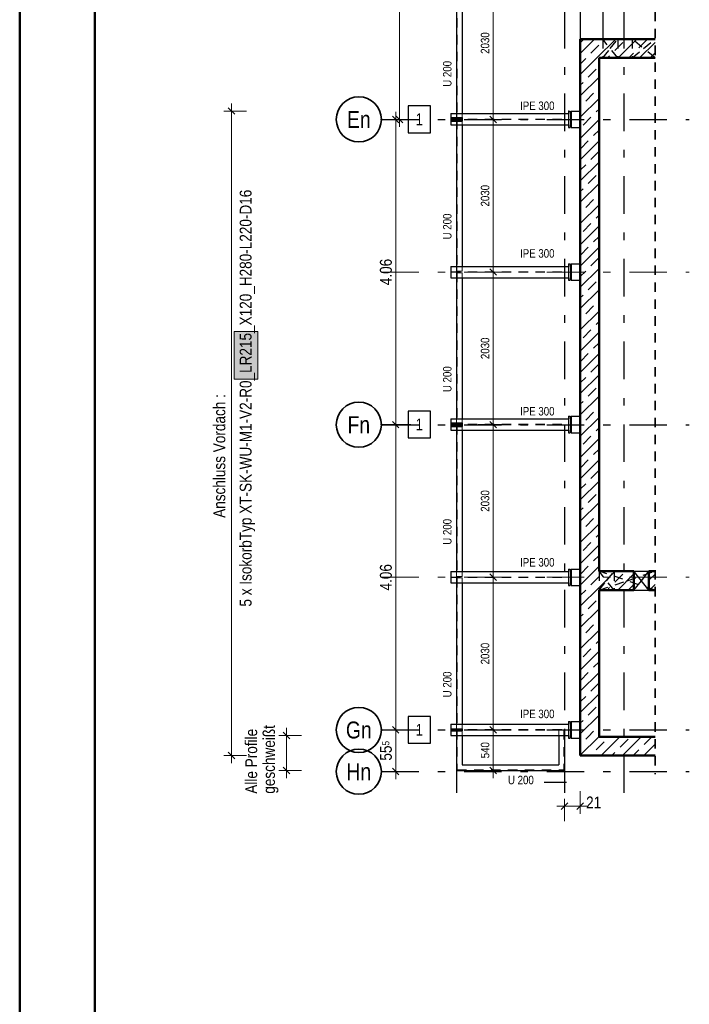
# Model space of a CAD drawing. Header units: millimetres. Extents: x 0 to 91, y -53.4 to 42.
# Tile 138 of 180: x 0 to 8.9, y 16.2 to 29.3. Entities that reach past the tile are written whole.
import ezdxf
from ezdxf.enums import TextEntityAlignment as Align

# ---------------------------------------------------------------- set-up
doc = ezdxf.new("R2010")
doc.units = ezdxf.units.MM
doc.linetypes.add('DASHDOTX2', pattern=[2, 1, -0.5, 0, -0.5])
doc.linetypes.add('HIDDEN', pattern=[0.375, 0.25, -0.125])
for name, color, linetype, lineweight in [('Achsen', 7, 'Continuous', 20), ('Schraffuren', 7, 'Continuous', 20), ('Text', 7, 'Continuous', 20)]:
    doc.layers.add(name, color=color, linetype=linetype, lineweight=lineweight)
doc.styles.add('Arial Narrow', font='ARIALN.TTF')
doc.dimstyles.new('Arch_Strakon_dimstyle', dxfattribs={"dimtxt": 1, "dimasz": 1, "dimexe": 1.25, "dimexo": 0.0625, "dimgap": 1, "dimtad": 0, "dimdec": 5, "dimzin": 12, "dimdsep": 46, "dimtxsty": 'Arial Narrow', "dimblk": 'Arrowhead_Tick', "dimsah": 1, "dimcen": 0, "dimse1": 1, "dimse2": 1, "dimclrd": 6, "dimclrt": 2, "dimazin": 0, "dimtfac": 1, "dimtdec": 4, "dimtmove": 0, "dimatfit": 3, "dimldrblk": 'NONE', "dimfxl": 1, "dimtvp": 1, "dimtolj": 1, "dimtzin": 0, "dimlwd": 13, "dimarcsym": 2})
pattern_1 = [(45, (0, 0), (-0.1414214, 0.1414214), [0.15, -0.1]), (45, (-0.07071, 0.07071), (-0.1414214, 0.1414214), [])]

# ---------------------------------------------------------------- blocks, each defined once
blk = doc.blocks.new('Arrowhead_Tick')
at = {"color": 0, "linetype": 'Continuous', "lineweight": -2}
for p, q in [((0, 20), (0, -10)), ((-1, 0), (0, 0)), ((10, 0), (0, 0))]:
    blk.add_line(p, q, dxfattribs=at)
at = {"color": 2, "linetype": 'Continuous', "lineweight": 35}
blk.add_line((4.4, 4.4), (-4.4, -4.4), dxfattribs=at)
blk = doc.blocks.new('*D12')
at = {"layer": 'Achsen', "color": 6, "linetype": 'Continuous', "lineweight": 13}
blk.add_line((5.003, 19.27), (5.003, 19.805), dxfattribs=at)
at = {"layer": 'Defpoints', "color": 0}
for p in [(4.812, 19.815), (5.003, 19.815), (4.812, 19.26)]:
    blk.add_point(p, dxfattribs=at)
at = {"layer": 'Achsen', "color": 6, "lineweight": 13, "xscale": 0.01, "yscale": 0.01, "zscale": 0.01}
for p, rotation in [((5.003, 19.815), 90), ((5.003, 19.26), 270)]:
    blk.add_blockref('Arrowhead_Tick', p, dxfattribs=dict(at, rotation=rotation))
at = {"layer": 'Achsen', "color": 2, "lineweight": -2, "insert": (4.873, 19.537), "char_height": 0.1575, "attachment_point": 5, "rotation": 90, "style": 'Arial Narrow'}
blk.add_mtext('\\A1;55{\\A1;\\H.6x;\\S5;}', dxfattribs=at)
blk = doc.blocks.new('_None')
blk = doc.blocks.new('*D13')
at = {"layer": 'Achsen', "color": 6, "linetype": 'Continuous', "lineweight": 13}
blk.add_line((5.003, 19.825), (5.003, 23.865), dxfattribs=at)
at = {"layer": 'Defpoints', "color": 0}
for p in [(4.812, 23.875), (5.003, 23.875), (4.812, 19.815)]:
    blk.add_point(p, dxfattribs=at)
at = {"layer": 'Achsen', "color": 6, "lineweight": 13, "xscale": 0.01, "yscale": 0.01, "zscale": 0.01}
for p, rotation in [((5.003, 23.875), 90), ((5.003, 19.815), 270)]:
    blk.add_blockref('Arrowhead_Tick', p, dxfattribs=dict(at, rotation=rotation))
at = {"layer": 'Achsen', "color": 2, "lineweight": -2, "insert": (4.873, 21.845), "char_height": 0.1575, "attachment_point": 5, "rotation": 90, "style": 'Arial Narrow'}
blk.add_mtext('\\A1;4.06', dxfattribs=at)
blk = doc.blocks.new('*D14')
at = {"layer": 'Achsen', "color": 6, "linetype": 'Continuous', "lineweight": 13}
blk.add_line((5.003, 23.885), (5.003, 27.925), dxfattribs=at)
at = {"layer": 'Defpoints', "color": 0}
for p in [(4.812, 27.935), (5.003, 27.935), (4.812, 23.875)]:
    blk.add_point(p, dxfattribs=at)
at = {"layer": 'Achsen', "color": 6, "lineweight": 13, "xscale": 0.01, "yscale": 0.01, "zscale": 0.01}
for p, rotation in [((5.003, 27.935), 90), ((5.003, 23.875), 270)]:
    blk.add_blockref('Arrowhead_Tick', p, dxfattribs=dict(at, rotation=rotation))
at = {"layer": 'Achsen', "color": 2, "lineweight": -2, "insert": (4.873, 25.905), "char_height": 0.1575, "attachment_point": 5, "rotation": 90, "style": 'Arial Narrow'}
blk.add_mtext('\\A1;4.06', dxfattribs=at)
blk = doc.blocks.new('*D15')
at = {"layer": 'Achsen', "color": 6, "linetype": 'Continuous', "lineweight": 13}
for p, q in [((5.053, 31.985), (5.053, 30.185)), ((5.053, 27.945), (5.053, 29.744))]:
    blk.add_line(p, q, dxfattribs=at)
at = {"layer": 'Defpoints', "color": 0}
for p in [(4.812, 31.995), (5.053, 31.995), (4.812, 27.935)]:
    blk.add_point(p, dxfattribs=at)
at = {"layer": 'Achsen', "color": 6, "lineweight": 13, "xscale": 0.01, "yscale": 0.01, "zscale": 0.01}
for p, rotation in [((5.053, 31.995), 90), ((5.053, 27.935), 270)]:
    blk.add_blockref('Arrowhead_Tick', p, dxfattribs=dict(at, rotation=rotation))
at = {"layer": 'Achsen', "color": 2, "lineweight": -2, "insert": (5.003, 29.965), "char_height": 0.1575, "attachment_point": 5, "rotation": 90, "style": 'Arial Narrow'}
blk.add_mtext('\\A1;4.06', dxfattribs=at)
blk = doc.blocks.new('*D33')
at = {"layer": 'Achsen', "color": 6, "linetype": 'Continuous', "lineweight": 13}
blk.add_line((7.259, 18.8), (7.449, 18.8), dxfattribs=at)
at = {"layer": 'Defpoints', "color": 0}
for p in [(7.459, 19.475), (7.249, 19.275), (7.459, 18.8)]:
    blk.add_point(p, dxfattribs=at)
at = {"layer": 'Achsen', "color": 6, "lineweight": 13, "xscale": 0.01, "yscale": 0.01, "zscale": 0.01}
blk.add_blockref('Arrowhead_Tick', (7.459, 18.8), dxfattribs=at)
at = {"layer": 'Achsen', "color": 6, "lineweight": 13, "xscale": 0.01, "yscale": 0.01, "zscale": 0.01, "rotation": 180}
blk.add_blockref('Arrowhead_Tick', (7.249, 18.8), dxfattribs=at)
at = {"layer": 'Achsen', "color": 2, "lineweight": -2, "insert": (7.637, 18.85), "char_height": 0.1575, "attachment_point": 5, "style": 'Arial Narrow'}
blk.add_mtext('\\A1;21', dxfattribs=at)
blk = doc.blocks.new('*D53')
at = {"color": 6, "linetype": 'Continuous', "lineweight": 13}
blk.add_line((6.3, 19.285), (6.3, 19.805), dxfattribs=at)
at = {"layer": 'Defpoints', "color": 0}
for p in [(4.812, 19.815), (6.3, 19.815), (5.814, 19.275)]:
    blk.add_point(p, dxfattribs=at)
at = {"color": 6, "lineweight": 13, "xscale": 0.01, "yscale": 0.01, "zscale": 0.01}
for p, rotation in [((6.3, 19.815), 90), ((6.3, 19.275), 270)]:
    blk.add_blockref('Arrowhead_Tick', p, dxfattribs=dict(at, rotation=rotation))
at = {"color": 3, "lineweight": 35, "insert": (6.193, 19.545), "char_height": 0.1125, "attachment_point": 5, "rotation": 90, "style": 'Arial Narrow'}
blk.add_mtext('\\A1;540', dxfattribs=at)
blk = doc.blocks.new('*D54')
at = {"color": 6, "linetype": 'Continuous', "lineweight": 13}
blk.add_line((6.3, 19.825), (6.3, 21.835), dxfattribs=at)
at = {"layer": 'Defpoints', "color": 0}
for p in [(4.812, 21.845), (6.3, 21.845), (4.812, 19.815)]:
    blk.add_point(p, dxfattribs=at)
at = {"color": 6, "lineweight": 13, "xscale": 0.01, "yscale": 0.01, "zscale": 0.01}
for p, rotation in [((6.3, 21.845), 90), ((6.3, 19.815), 270)]:
    blk.add_blockref('Arrowhead_Tick', p, dxfattribs=dict(at, rotation=rotation))
at = {"color": 3, "lineweight": 35, "insert": (6.193, 20.83), "char_height": 0.1125, "attachment_point": 5, "rotation": 90, "style": 'Arial Narrow'}
blk.add_mtext('\\A1;2030', dxfattribs=at)
blk = doc.blocks.new('*D55')
at = {"color": 6, "linetype": 'Continuous', "lineweight": 13}
blk.add_line((6.3, 21.855), (6.3, 23.865), dxfattribs=at)
at = {"layer": 'Defpoints', "color": 0}
for p in [(4.812, 23.875), (6.3, 23.875), (4.812, 21.845)]:
    blk.add_point(p, dxfattribs=at)
at = {"color": 6, "lineweight": 13, "xscale": 0.01, "yscale": 0.01, "zscale": 0.01}
for p, rotation in [((6.3, 23.875), 90), ((6.3, 21.845), 270)]:
    blk.add_blockref('Arrowhead_Tick', p, dxfattribs=dict(at, rotation=rotation))
at = {"color": 3, "lineweight": 35, "insert": (6.193, 22.86), "char_height": 0.1125, "attachment_point": 5, "rotation": 90, "style": 'Arial Narrow'}
blk.add_mtext('\\A1;2030', dxfattribs=at)
blk = doc.blocks.new('*D56')
at = {"color": 6, "linetype": 'Continuous', "lineweight": 13}
blk.add_line((6.3, 23.885), (6.3, 25.895), dxfattribs=at)
at = {"layer": 'Defpoints', "color": 0}
for p in [(4.812, 25.905), (6.3, 25.905), (4.812, 23.875)]:
    blk.add_point(p, dxfattribs=at)
at = {"color": 6, "lineweight": 13, "xscale": 0.01, "yscale": 0.01, "zscale": 0.01}
for p, rotation in [((6.3, 25.905), 90), ((6.3, 23.875), 270)]:
    blk.add_blockref('Arrowhead_Tick', p, dxfattribs=dict(at, rotation=rotation))
at = {"color": 3, "lineweight": 35, "insert": (6.193, 24.89), "char_height": 0.1125, "attachment_point": 5, "rotation": 90, "style": 'Arial Narrow'}
blk.add_mtext('\\A1;2030', dxfattribs=at)
blk = doc.blocks.new('*D57')
at = {"color": 6, "linetype": 'Continuous', "lineweight": 13}
blk.add_line((6.3, 25.915), (6.3, 27.925), dxfattribs=at)
at = {"layer": 'Defpoints', "color": 0}
for p in [(4.812, 27.935), (6.3, 27.935), (4.812, 25.905)]:
    blk.add_point(p, dxfattribs=at)
at = {"color": 6, "lineweight": 13, "xscale": 0.01, "yscale": 0.01, "zscale": 0.01}
for p, rotation in [((6.3, 27.935), 90), ((6.3, 25.905), 270)]:
    blk.add_blockref('Arrowhead_Tick', p, dxfattribs=dict(at, rotation=rotation))
at = {"color": 3, "lineweight": 35, "insert": (6.193, 26.92), "char_height": 0.1125, "attachment_point": 5, "rotation": 90, "style": 'Arial Narrow'}
blk.add_mtext('\\A1;2030', dxfattribs=at)
blk = doc.blocks.new('*D58')
at = {"color": 6, "linetype": 'Continuous', "lineweight": 13}
blk.add_line((6.3, 27.945), (6.3, 29.955), dxfattribs=at)
at = {"layer": 'Defpoints', "color": 0}
for p in [(4.812, 29.965), (6.3, 29.965), (4.812, 27.935)]:
    blk.add_point(p, dxfattribs=at)
at = {"color": 6, "lineweight": 13, "xscale": 0.01, "yscale": 0.01, "zscale": 0.01}
for p, rotation in [((6.3, 29.965), 89.99999999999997), ((6.3, 27.935), 270)]:
    blk.add_blockref('Arrowhead_Tick', p, dxfattribs=dict(at, rotation=rotation))
at = {"color": 3, "lineweight": 35, "insert": (6.193, 28.95), "char_height": 0.1125, "attachment_point": 5, "rotation": 90, "style": 'Arial Narrow'}
blk.add_mtext('\\A1;2030', dxfattribs=at)

msp = doc.modelspace()

# ---------------------------------------------------------------- hatches: boundary and pattern name
at = {"lineweight": 13, "true_color": 0xe9e9e9}
msp.add_hatch(color=254, dxfattribs=at).paths.add_polyline_path([(3.1699827, 25.112163), (3.1699827, 24.4804789), (2.8519827, 24.4804789), (2.8519827, 25.112163)])
at = {"layer": 'Schraffuren', "lineweight": 13}
h = msp.add_hatch(dxfattribs=at)
h.set_pattern_fill('bB', color=6, scale=0.01, angle=45, style=0, pattern_type=2)
h.set_pattern_definition(pattern_1)
h.paths.add_polyline_path([(8.4534171, 29.0020769), (8.4534171, 28.7520769), (7.4587875, 28.7520769), (7.4587875, 29.0020769)])
h = msp.add_hatch(dxfattribs=at)
h.set_pattern_fill('bB', color=6, scale=0.01, angle=45, style=0, pattern_type=2)
h.set_pattern_definition(pattern_1)
h.paths.add_polyline_path([(7.7083602, 28.7520769), (7.7087875, 19.7248365), (7.4587875, 19.7248365), (7.4583602, 28.7520769)])
at = {"layer": 'Schraffuren', "lineweight": 13, "true_color": 0x91ffff}
for points in [[(5.8886369, 27.9485599), (5.8886369, 27.9235599), (5.7386369, 27.9235599), (5.7386369, 27.9485599)], [(5.8886369, 23.8876998), (5.8886369, 23.8626998), (5.7386369, 23.8626998), (5.7386369, 23.8876998)], [(5.8886369, 19.8276998), (5.8886369, 19.8026998), (5.7386369, 19.8026998), (5.7386369, 19.8276998)]]:
    msp.add_hatch(color=131, dxfattribs=at).paths.add_polyline_path(points)
at = {"layer": 'Schraffuren', "lineweight": 13}
h = msp.add_hatch(dxfattribs=at)
h.set_pattern_fill('bB', color=6, scale=0.01, angle=45, style=0, pattern_type=2)
h.set_pattern_definition(pattern_1)
h.paths.add_polyline_path([(8.1721893, 21.9248365), (8.1721893, 21.6748365), (7.7086952, 21.6748365), (7.7086834, 21.9248365)])
h = msp.add_hatch(dxfattribs=at)
h.set_pattern_fill('bB', color=6, scale=0.01, angle=45, style=0, pattern_type=2)
h.set_pattern_definition(pattern_1)
h.paths.add_polyline_path([(8.4534171, 21.9248365), (8.4534171, 21.6748365), (8.3721893, 21.6748365), (8.3721893, 21.9248365)])
h = msp.add_hatch(dxfattribs=at)
h.set_pattern_fill('bB', color=6, scale=0.01, angle=45, style=0, pattern_type=2)
h.set_pattern_definition(pattern_1)
h.paths.add_polyline_path([(8.4534171, 19.7248365), (8.4534171, 19.4748367), (7.4587875, 19.4748367), (7.4587875, 19.7248365)])

# ---------------------------------------------------------------- linework, layer by layer
at = {"color": 4, "linetype": 'Continuous', "lineweight": 50}
for p, q in [((0, 42.05), (0, 0)), ((1, 41.8), (1, 0.25)), ((7.4587875, 29.0020769), (8.4534171, 29.0020769)), ((7.4587875, 29.0020769), (7.4587875, 28.7520769)), ((7.4583602, 28.7520769), (7.4587875, 28.7520769)), ((7.4583602, 28.7520769), (7.4587875, 19.7248365)), ((7.7083602, 28.7520769), (8.4534171, 28.7520769)), ((7.7083602, 28.7520769), (7.7086834, 21.9248365)), ((7.7086834, 21.9248365), (8.1721893, 21.9248365)), ((8.1721893, 21.9248365), (8.1721893, 21.6748365)), ((8.3721893, 21.9248365), (8.4534171, 21.9248365)), ((8.3721893, 21.9248365), (8.3721893, 21.6748365)), ((7.7086952, 21.6748365), (8.1721893, 21.6748365)), ((7.7086952, 21.6748365), (7.7087875, 19.7248365)), ((8.3721893, 21.6748365), (8.4534171, 21.6748365)), ((7.4587875, 19.7248365), (7.4587875, 19.4748367)), ((7.7087875, 19.7248365), (8.4534171, 19.7248365)), ((7.4587875, 19.4748367), (8.4534171, 19.4748367))]:
    msp.add_line(p, q, dxfattribs=at)
at = {"color": 3, "linetype": 'Continuous', "lineweight": 25}
for p, q in [((7.4587875, 36.3348367), (7.4587875, 29.0020769)), ((7.7587875, 36.3348367), (7.7587875, 29.0020769)), ((5.8136369, 29.8914726), (5.8136369, 28.0114726)), ((5.8886369, 29.8914726), (5.8886369, 28.0114726)), ((5.4664323, 28.1155196), (5.1672073, 28.1155196)), ((5.1672073, 28.1155196), (5.1672073, 27.7580196)), ((5.4664323, 27.7580196), (5.4664323, 28.1155196)), ((7.3037842, 28.0464726), (7.3237842, 28.0464726)), ((7.3037842, 28.0464726), (7.3037842, 28.0114726)), ((7.3237842, 28.0464726), (7.3237842, 27.8264726)), ((7.3387875, 28.0464726), (7.4583936, 28.0464726)), ((7.3387875, 28.0464406), (7.3387875, 27.8264406)), ((5.7386369, 27.9590599), (5.8886369, 27.9590599)), ((5.7386369, 27.9590599), (5.7386369, 27.9490599)), ((5.7386369, 27.9490599), (5.8886369, 27.9490599)), ((5.7386369, 27.9230599), (5.8886369, 27.9230599)), ((5.7386369, 27.9230599), (5.7386369, 27.9130599)), ((5.7386369, 27.9130599), (5.8886369, 27.9130599)), ((5.738934, 28.0114726), (7.3037842, 28.0114726)), ((5.738934, 28.0114726), (5.738934, 27.9590599)), ((5.738934, 27.9490599), (5.738934, 27.9485599)), ((5.738934, 27.9235599), (5.738934, 27.9230599)), ((5.738934, 27.9130599), (5.738934, 27.8614726)), ((5.8886369, 27.9590599), (5.8886369, 27.9490599)), ((5.8886369, 27.9230599), (5.8886369, 27.9130599)), ((5.738934, 27.8614726), (7.3037842, 27.8614726)), ((5.8136369, 27.8614726), (5.8136369, 25.9798126)), ((5.8886369, 27.8614726), (5.8886369, 25.9798126)), ((7.3037842, 27.8614726), (7.3037842, 27.8264726)), ((7.3037842, 27.8264726), (7.3237842, 27.8264726)), ((7.3387875, 27.8264726), (7.458404, 27.8264726)), ((5.1672073, 27.7580196), (5.4664323, 27.7580196)), ((5.738934, 25.9798126), (7.3037842, 25.9798126)), ((5.738934, 25.9798126), (5.738934, 25.8298126)), ((7.3037842, 26.0148126), (7.3237842, 26.0148126)), ((7.3037842, 26.0148126), (7.3037842, 25.9798126)), ((7.3237842, 26.0148126), (7.3237842, 25.7948126)), ((7.3387875, 26.0148126), (7.4584898, 26.0148126)), ((7.3387875, 26.0147806), (7.3387875, 25.7947806)), ((5.738934, 25.8298126), (7.3037842, 25.8298126)), ((5.8136369, 25.8298126), (5.8136369, 23.9514726)), ((5.8886369, 25.8298126), (5.8886369, 23.9514726)), ((7.3037842, 25.8298126), (7.3037842, 25.7948126)), ((7.3037842, 25.7948126), (7.3237842, 25.7948126)), ((7.3387875, 25.7948126), (7.4585002, 25.7948126)), ((5.4664323, 24.0563797), (5.1672073, 24.0563797)), ((5.1672073, 24.0563797), (5.1672073, 23.6988797)), ((5.4664323, 23.6988797), (5.4664323, 24.0563797)), ((7.3037842, 23.9864726), (7.3237842, 23.9864726)), ((7.3037842, 23.9864726), (7.3037842, 23.9514726)), ((7.3237842, 23.9864726), (7.3237842, 23.7664726)), ((7.3387875, 23.9864726), (7.4585858, 23.9864726)), ((7.3387875, 23.9864406), (7.3387875, 23.7664406)), ((5.7386369, 23.8981998), (5.8886369, 23.8981998)), ((5.7386369, 23.8981998), (5.7386369, 23.8881998)), ((5.7386369, 23.8881998), (5.8886369, 23.8881998)), ((5.7386369, 23.8621998), (5.8886369, 23.8621998)), ((5.7386369, 23.8621998), (5.7386369, 23.8521998)), ((5.7386369, 23.8521998), (5.8886369, 23.8521998)), ((5.738934, 23.9514726), (7.3037842, 23.9514726)), ((5.738934, 23.9514726), (5.738934, 23.8981998)), ((5.738934, 23.8881998), (5.738934, 23.8876998)), ((5.738934, 23.8626998), (5.738934, 23.8621998)), ((5.738934, 23.8521998), (5.738934, 23.8014726)), ((5.8886369, 23.8981998), (5.8886369, 23.8881998)), ((5.8886369, 23.8621998), (5.8886369, 23.8521998)), ((5.738934, 23.8014726), (7.3037842, 23.8014726)), ((5.8136369, 23.8014726), (5.8136369, 21.9198126)), ((5.8886369, 23.8014726), (5.8886369, 21.9198126)), ((7.3037842, 23.8014726), (7.3037842, 23.7664726)), ((7.3037842, 23.7664726), (7.3237842, 23.7664726)), ((7.3387875, 23.7664726), (7.4585962, 23.7664726)), ((5.1672073, 23.6988797), (5.4664323, 23.6988797)), ((5.738934, 21.9198126), (7.3037842, 21.9198126)), ((5.738934, 21.9198126), (5.738934, 21.7698126)), ((7.3037842, 21.9548126), (7.3237842, 21.9548126)), ((7.3037842, 21.9548126), (7.3037842, 21.9198126)), ((7.3237842, 21.9548126), (7.3237842, 21.7348126)), ((7.3387875, 21.9548126), (7.458682, 21.9548126)), ((7.3387875, 21.9547806), (7.3387875, 21.7347806)), ((8.1721893, 21.9248365), (8.3721893, 21.9248365)), ((5.738934, 21.7698126), (7.3037842, 21.7698126)), ((5.8136369, 21.7698126), (5.8136369, 19.8914726)), ((5.8886369, 21.7698126), (5.8886369, 19.8914726)), ((7.3037842, 21.7698126), (7.3037842, 21.7348126)), ((7.3037842, 21.7348126), (7.3237842, 21.7348126)), ((7.3387875, 21.7348126), (7.4587875, 21.7348126)), ((8.1721893, 21.6748365), (8.3721893, 21.6748365)), ((5.4664323, 19.9955196), (5.1672073, 19.9955196)), ((5.1672073, 19.9955196), (5.1672073, 19.6380196)), ((5.4664323, 19.6380196), (5.4664323, 19.9955196)), ((7.3037842, 19.9264726), (7.3237842, 19.9264726)), ((7.3037842, 19.9264726), (7.3037842, 19.8914726)), ((7.3237842, 19.9264726), (7.3237842, 19.7064726)), ((7.3387875, 19.9264726), (7.4587875, 19.9264726)), ((7.3387875, 19.9264406), (7.3387875, 19.7064406)), ((5.738934, 19.8914726), (7.3037842, 19.8914726)), ((5.738934, 19.8914726), (5.738934, 19.8276998)), ((5.738934, 19.8026998), (5.738934, 19.7414726)), ((5.738934, 19.7414726), (7.3037842, 19.7414726)), ((5.8136369, 19.7414726), (5.8136369, 19.2747113)), ((5.8886369, 19.7414726), (5.8886369, 19.3497113)), ((7.1738369, 19.7414726), (7.1738369, 19.3497113)), ((7.2488369, 19.7414726), (7.2488369, 19.2747113)), ((7.3037842, 19.7414726), (7.3037842, 19.7064726)), ((7.3037842, 19.7064726), (7.3237842, 19.7064726)), ((7.3387875, 19.7064726), (7.4587875, 19.7064726)), ((5.1672073, 19.6380196), (5.4664323, 19.6380196)), ((5.8136369, 19.2747113), (7.2488369, 19.2747113)), ((5.8886369, 19.3497113), (7.1738369, 19.3497113)), ((7.2769604, 19.1177865), (6.9777354, 19.1177865))]:
    msp.add_line(p, q, dxfattribs=at)
at = {"color": 2, "linetype": 'HIDDEN', "lineweight": 35, "ltscale": 0.5}
msp.add_line((8.4534171, 35.8911873), (8.4534171, 19.2248367), dxfattribs=at)
at = {"color": 6, "linetype": 'HIDDEN', "lineweight": 13, "ltscale": 0.5}
for p, q in [((5.8221369, 29.9579226), (5.8221369, 27.9466826)), ((5.738934, 27.9590599), (5.738934, 27.9490599)), ((5.738934, 27.9485599), (5.738934, 27.9235599)), ((5.738934, 27.9400226), (7.3037842, 27.9400226)), ((5.738934, 27.9329226), (7.3037842, 27.9329226)), ((5.738934, 27.9230599), (5.738934, 27.9130599)), ((5.8071369, 27.9590599), (5.8071369, 27.9490599)), ((5.8071369, 27.9230599), (5.8071369, 27.9130599)), ((5.8136369, 28.0114726), (5.8136369, 27.9466826)), ((5.8136369, 27.9466826), (5.8886369, 27.9466826)), ((5.8136369, 27.9279226), (5.8886369, 27.9279226)), ((5.8136369, 27.9279226), (5.8136369, 27.8614726)), ((5.8201369, 27.9590599), (5.8201369, 27.9490599)), ((5.8201369, 27.9230599), (5.8201369, 27.9130599)), ((5.8221369, 27.9279226), (5.8221369, 25.9166826)), ((5.8886369, 28.0114726), (5.8886369, 27.9590599)), ((5.8886369, 27.9490599), (5.8886369, 27.9485599)), ((5.8886369, 27.9235599), (5.8886369, 27.9230599)), ((5.8886369, 27.9130599), (5.8886369, 27.8614726)), ((7.3037842, 28.0114726), (7.3037842, 27.9400226)), ((7.3037842, 27.9329226), (7.3037842, 27.8614726)), ((5.8136369, 25.9798126), (5.8136369, 25.9166826)), ((5.8886369, 25.9798126), (5.8886369, 25.9166826)), ((7.3037842, 25.9798126), (7.3037842, 25.9083626)), ((5.738934, 25.9083626), (7.3037842, 25.9083626)), ((5.738934, 25.9012626), (7.3037842, 25.9012626)), ((5.8136369, 25.9166826), (5.8886369, 25.9166826)), ((5.8136369, 25.8962626), (5.8886369, 25.8962626)), ((5.8136369, 25.8962626), (5.8136369, 25.8298126)), ((5.8221369, 25.8962626), (5.8221369, 23.8850226)), ((5.8886369, 25.8962626), (5.8886369, 25.8298126)), ((7.3037842, 25.9012626), (7.3037842, 25.8298126)), ((5.738934, 23.8981998), (5.738934, 23.8881998)), ((5.738934, 23.8876998), (5.738934, 23.8626998)), ((5.738934, 23.8800226), (7.3037842, 23.8800226)), ((5.738934, 23.8729226), (7.3037842, 23.8729226)), ((5.738934, 23.8621998), (5.738934, 23.8521998)), ((5.8071369, 23.8981998), (5.8071369, 23.8881998)), ((5.8071369, 23.8621998), (5.8071369, 23.8521998)), ((5.8136369, 23.9514726), (5.8136369, 23.8850226)), ((5.8136369, 23.8850226), (5.8886369, 23.8850226)), ((5.8136369, 23.8679226), (5.8886369, 23.8679226)), ((5.8136369, 23.8679226), (5.8136369, 23.8014726)), ((5.8201369, 23.8981998), (5.8201369, 23.8881998)), ((5.8201369, 23.8621998), (5.8201369, 23.8521998)), ((5.8221369, 23.8679226), (5.8221369, 21.8566826)), ((5.8886369, 23.9514726), (5.8886369, 23.8981998)), ((5.8886369, 23.8881998), (5.8886369, 23.8876998)), ((5.8886369, 23.8626998), (5.8886369, 23.8621998)), ((5.8886369, 23.8521998), (5.8886369, 23.8014726)), ((7.3037842, 23.9514726), (7.3037842, 23.8800226)), ((7.3037842, 23.8729226), (7.3037842, 23.8014726)), ((5.8136369, 21.9198126), (5.8136369, 21.8566826)), ((5.8886369, 21.9198126), (5.8886369, 21.8566826)), ((7.3037842, 21.9198126), (7.3037842, 21.8483626)), ((5.738934, 21.8483626), (7.3037842, 21.8483626)), ((5.738934, 21.8412626), (7.3037842, 21.8412626)), ((5.8136369, 21.8566826), (5.8886369, 21.8566826)), ((5.8136369, 21.8362626), (5.8886369, 21.8362626)), ((5.8136369, 21.8362626), (5.8136369, 21.7698126)), ((5.8221369, 21.8362626), (5.8221369, 19.8250226)), ((5.8886369, 21.8362626), (5.8886369, 21.7698126)), ((7.3037842, 21.8412626), (7.3037842, 21.7698126)), ((5.738934, 19.8276998), (5.738934, 19.8026998)), ((5.738934, 19.8200226), (7.3037842, 19.8200226)), ((5.738934, 19.8129226), (7.3037842, 19.8129226)), ((5.8136369, 19.8914726), (5.8136369, 19.8250226)), ((5.8136369, 19.8250226), (5.8886369, 19.8250226)), ((5.8136369, 19.8116498), (5.8886369, 19.8116498)), ((5.8136369, 19.8116498), (5.8136369, 19.7414726)), ((5.8221369, 19.8116498), (5.8221369, 19.2832113)), ((5.8886369, 19.8914726), (5.8886369, 19.8276998)), ((5.8886369, 19.8026998), (5.8886369, 19.7414726)), ((7.1738369, 19.8116498), (7.2488369, 19.8116498)), ((7.1738369, 19.8116498), (7.1738369, 19.7414726)), ((7.2403369, 19.8116498), (7.2403369, 19.2832113)), ((7.2488369, 19.8116498), (7.2488369, 19.7414726)), ((7.3037842, 19.8914726), (7.3037842, 19.8200226)), ((7.3037842, 19.8129226), (7.3037842, 19.7414726)), ((5.8221369, 19.2832113), (7.2403369, 19.2832113))]:
    msp.add_line(p, q, dxfattribs=at)
at = {"color": 3, "linetype": 'HIDDEN', "lineweight": 25, "ltscale": 0.5}
for p, q in [((7.7587875, 29.0020769), (7.7587875, 28.7520769)), ((7.9587875, 29.0020769), (7.9587875, 28.7520769)), ((8.1505885, 29.0020769), (8.1505885, 28.7520769)), ((7.4587875, 28.7520769), (7.4587875, 28.0464406)), ((7.4583936, 28.0464726), (7.4587875, 28.0464726)), ((7.4587875, 28.0464406), (7.4587875, 27.8264406)), ((7.458404, 27.8264726), (7.4587875, 27.8264726)), ((7.4587875, 27.8264406), (7.4587875, 26.0147806)), ((7.4584898, 26.0148126), (7.4587875, 26.0148126)), ((7.4587875, 26.0147806), (7.4587875, 25.7947806)), ((7.4585002, 25.7948126), (7.4587875, 25.7948126)), ((7.4587875, 25.7947806), (7.4587875, 23.9864406)), ((7.4585858, 23.9864726), (7.4587875, 23.9864726)), ((7.4587875, 23.9864406), (7.4587875, 23.7664406)), ((7.4585962, 23.7664726), (7.4587875, 23.7664726)), ((7.4587875, 23.7664406), (7.4587875, 21.9547806)), ((7.458682, 21.9548126), (7.4587875, 21.9548126)), ((7.4587875, 21.9547806), (7.4587875, 21.7347806)), ((7.7087879, 21.9248365), (7.7087879, 21.6748365)), ((7.9087879, 21.9248365), (7.9087879, 21.6748365)), ((7.4587875, 21.7347806), (7.4587875, 19.9264406)), ((7.4587875, 19.9264406), (7.4587875, 19.7248365))]:
    msp.add_line(p, q, dxfattribs=at)
at = {"color": 6, "linetype": 'Continuous', "lineweight": 13}
for p, q in [((2.7184511, 28.0464692), (3.0184511, 28.0464692)), ((2.8184511, 19.3748331), (2.8184511, 28.1464692)), ((2.8519827, 24.4804789), (2.8519827, 25.112163)), ((2.8519827, 25.112163), (3.1699827, 25.112163)), ((3.1699827, 25.112163), (3.1699827, 24.4804789)), ((3.1699827, 24.4804789), (2.8519827, 24.4804789)), ((3.55, 19.1747113), (3.55, 19.8414726)), ((3.45, 19.7414726), (3.75, 19.7414726)), ((2.7184511, 19.4748331), (3.0184511, 19.4748331)), ((3.45, 19.2747113), (3.75, 19.2747113))]:
    msp.add_line(p, q, dxfattribs=at)
at = {"color": 2, "linetype": 'Continuous', "lineweight": 35}
for p, q in [((2.7742569, 28.0906634), (2.8626453, 28.0022751)), ((3.5058058, 19.7856668), (3.5941942, 19.6972784)), ((2.7742569, 19.5190273), (2.8626453, 19.4306389)), ((3.5058058, 19.3189055), (3.5941942, 19.2305172))]:
    msp.add_line(p, q, dxfattribs=at)
at = {"layer": 'Achsen', "color": 3, "linetype": 'DASHDOTX2', "lineweight": 25, "ltscale": 0.5}
for p, q in [((5.8141848, 39.278909), (5.8141848, 18.7616666)), ((7.2491848, 39.278909), (7.2491848, 18.7308172)), ((8.0391848, 39.278909), (8.0391848, 18.7308172)), ((4.8121848, 27.9347364), (8.9098827, 27.9347364)), ((4.8121848, 23.8747364), (8.9098827, 23.8747364)), ((4.8121848, 19.8147364), (8.9098827, 19.8147364)), ((4.8121848, 19.2597364), (8.9098827, 19.2597364))]:
    msp.add_line(p, q, dxfattribs=at)
at = {"layer": 'Achsen', "color": 3, "linetype": 'HIDDEN', "lineweight": 25, "ltscale": 0.5}
for p, q in [((7.9587875, 28.7520769), (7.7587875, 29.0020769)), ((7.8587875, 28.8770769), (7.9587875, 29.0020769)), ((8.4534171, 28.7520769), (8.1505885, 29.0020769)), ((8.3020028, 28.8770769), (8.4534171, 29.0020769)), ((7.7587875, 28.7520769), (7.8587875, 28.8770769)), ((8.1505885, 28.7520769), (8.3020028, 28.8770769)), ((8.4534171, 21.6748365), (7.7086952, 21.9248365)), ((7.9087879, 21.6748365), (7.7087879, 21.9248365)), ((7.8087879, 21.7998365), (7.9087879, 21.9248365)), ((8.0810562, 21.7998365), (8.4534171, 21.9248365)), ((7.7086952, 21.6748365), (8.0810562, 21.7998365)), ((7.7087879, 21.6748365), (7.8087879, 21.7998365))]:
    msp.add_line(p, q, dxfattribs=at)
at = {"layer": 'Achsen', "color": 9, "linetype": 'DASHDOTX2', "lineweight": 0, "ltscale": 0.5}
for p, q in [((4.8121848, 25.9047364), (8.9098827, 25.9047364)), ((4.8121848, 21.8447364), (8.9098827, 21.8447364))]:
    msp.add_line(p, q, dxfattribs=at)
at = {"layer": 'Achsen', "color": 3, "linetype": 'Continuous', "lineweight": 25}
for p, q in [((8.3721893, 21.6748365), (8.1721893, 21.9248365)), ((8.2721893, 21.7998365), (8.3721893, 21.9248365)), ((8.1721893, 21.6748365), (8.2721893, 21.7998365))]:
    msp.add_line(p, q, dxfattribs=at)
at = {"layer": 'Achsen', "color": 2, "linetype": 'Continuous', "lineweight": 35}
for centre in [(4.5121848, 27.9347364), (4.5121848, 23.8747364), (4.5121848, 19.8147364), (4.5121848, 19.2597364)]:
    msp.add_circle(centre, 0.3, dxfattribs=at)
at = {"layer": 'Achsen', "color": 9, "linetype": 'Continuous', "lineweight": 0}
for centre in [(7.3037842, 28.0464692), (7.4587875, 19.4748331)]:
    msp.add_circle(centre, 0.00111, dxfattribs=at)
at = {"layer": 'Text', "color": 3, "linetype": 'Continuous', "lineweight": 25}
for p, q in [((5.7386369, 27.9485599), (5.8886369, 27.9485599)), ((5.7386369, 27.9485599), (5.7386369, 27.9235599)), ((5.7386369, 27.9235599), (5.8886369, 27.9235599)), ((5.8886369, 27.9485599), (5.8886369, 27.9235599)), ((5.7386369, 23.8876998), (5.8886369, 23.8876998)), ((5.7386369, 23.8876998), (5.7386369, 23.8626998)), ((5.7386369, 23.8626998), (5.8886369, 23.8626998)), ((5.8886369, 23.8876998), (5.8886369, 23.8626998)), ((5.7386369, 19.8276998), (5.8886369, 19.8276998)), ((5.7386369, 19.8276998), (5.7386369, 19.8026998)), ((5.7386369, 19.8026998), (5.8886369, 19.8026998)), ((5.8886369, 19.8276998), (5.8886369, 19.8026998))]:
    msp.add_line(p, q, dxfattribs=at)

# ---------------------------------------------------------------- texts
at = {"color": 2, "lineweight": 35, "style": 'Arial Narrow'}
for s, p in [('5 x IsokorbTyp XT-SK-WU-M1-V2-R0_LR215_X120_H280-L220-D16', (3.0852262, 21.4552979)), ('Anschluss Vordach :', (2.7353569, 22.6356105))]:
    msp.add_text(s, height=0.1575, rotation=90, dxfattribs=at).set_placement(p)
for p in [(5.2672073, 27.8580196), (5.2672073, 23.7988797), (5.2672073, 19.7380196)]:
    msp.add_text('1', height=0.1575, dxfattribs=at).set_placement(p)
at = {"color": 2, "lineweight": 35, "insert": (3.4434588, 18.9665387), "char_height": 0.1575, "attachment_point": 7, "rotation": 90, "line_spacing_factor": 0.9, "style": 'Arial Narrow'}
msp.add_mtext('Alle Profile {\\P}geschweißt', dxfattribs=at)
at = {"layer": 'Achsen', "color": 4, "lineweight": 50, "style": 'Arial Narrow'}
for s, p in [('En', (4.5121848, 27.933909)), ('Fn', (4.5121848, 23.873909)), ('Gn', (4.5121848, 19.813909)), ('Hn', (4.5121848, 19.258909))]:
    msp.add_text(s, height=0.225, dxfattribs=at).set_placement(p, align=Align.MIDDLE_CENTER)
at = {"layer": 'Text', "color": 3, "lineweight": 25, "style": 'Arial Narrow'}
for p in [(5.7449435, 28.3684272), (5.7449435, 26.3384272), (5.7449435, 24.3075671), (5.7449435, 22.2775671), (5.7449435, 20.2475671)]:
    msp.add_text('U 200', height=0.1125, rotation=90, dxfattribs=at).set_placement(p)
for s, p in [('IPE 300', (6.6575119, 28.0598914)), ('IPE 300', (6.6575119, 26.0963482)), ('IPE 300', (6.6575119, 23.9970487)), ('IPE 300', (6.6575119, 21.9880259)), ('IPE 300', (6.6575119, 19.9717644)), ('U 200', (6.4967233, 19.0927739))]:
    msp.add_text(s, height=0.1125, dxfattribs=at).set_placement(p)

# ---------------------------------------------------------------- dimensions: what is measured, and where the dimension line sits
at = {"lineweight": 35}
for base, p1, p2, text, picture, middle in [((6.3, 29.9647364), (4.8121848, 27.9347364), (4.8121848, 29.9647364), '2030', '*D58', (6.3, 28.9497364)), ((6.3, 27.9347364), (4.8121848, 25.9047364), (4.8121848, 27.9347364), '2030', '*D57', (6.3, 26.9197364)), ((6.3, 25.9047364), (4.8121848, 23.8747364), (4.8121848, 25.9047364), '2030', '*D56', (6.3, 24.8897364)), ((6.3, 23.8747364), (4.8121848, 21.8447364), (4.8121848, 23.8747364), '2030', '*D55', (6.3, 22.8597364)), ((6.3, 21.8447364), (4.8121848, 19.8147364), (4.8121848, 21.8447364), '2030', '*D54', (6.3, 20.8297364)), ((6.3, 19.8147364), (5.8136369, 19.2747113), (4.8121848, 19.8147364), '540', '*D53', (6.3, 19.5447239))]:
    dim = msp.add_linear_dim(base=base, p1=p1, p2=p2, angle=90, text=text, dimstyle='Arch_Strakon_dimstyle', override={"dimscale": 0.01, "dimtxt": 11.25, "dimasz": 1, "dimgap": 5, "dimtad": 1, "dimjust": 0, "dimtih": 0, "dimtoh": 0, "dimdec": 6, "dimdsep": 46, "dimtxsty": 'Arial Narrow', "dimclrd": 6, "dimclrt": 3, "dimtix": 1, "dimtofl": 255, "dimtmove": 0, "dimatfit": 2, "dimfxl": 0, "dimfxlon": 0, "dimtvp": 44.444444, "dimlwd": 13}, dxfattribs=at)
    dim.commit()
    dim.dimension.update_dxf_attribs({"geometry": picture, "text_midpoint": middle, "dimtype": 160})
at = {"layer": 'Achsen', "lineweight": -2}
for base, p1, p2, text, override, picture, middle in [((5.0531274, 31.9947364), (4.8121848, 27.9347364), (4.8121848, 31.9947364), '4.06', {"dimscale": 0.01, "dimtxt": 15.75, "dimasz": 1, "dimgap": 5, "dimtad": 0, "dimjust": 0, "dimtih": 0, "dimtoh": 0, "dimdec": 4, "dimdsep": 46, "dimtxsty": 'Arial Narrow', "dimclrd": 6, "dimclrt": 2, "dimtix": 0, "dimtofl": 255, "dimtmove": 2, "dimatfit": 2, "dimfxl": 0, "dimfxlon": 0, "dimtvp": 31.746032, "dimlwd": 13}, '*D15', (5.0031274, 29.9647364)), ((5.0031274, 27.9347364), (4.8121848, 23.8747364), (4.8121848, 27.9347364), '4.06', {"dimscale": 0.01, "dimtxt": 15.75, "dimasz": 1, "dimgap": 5, "dimtad": 1, "dimjust": 0, "dimtih": 0, "dimtoh": 0, "dimdec": 4, "dimdsep": 46, "dimtxsty": 'Arial Narrow', "dimclrd": 6, "dimclrt": 2, "dimtix": 1, "dimtofl": 255, "dimtmove": 0, "dimatfit": 2, "dimfxl": 0, "dimfxlon": 0, "dimtvp": 31.746032, "dimlwd": 13}, '*D14', (5.0031274, 25.9047364)), ((5.0031274, 23.8747364), (4.8121848, 19.8147364), (4.8121848, 23.8747364), '4.06', {"dimscale": 0.01, "dimtxt": 15.75, "dimasz": 1, "dimgap": 5, "dimtad": 1, "dimjust": 0, "dimtih": 0, "dimtoh": 0, "dimdec": 4, "dimdsep": 46, "dimtxsty": 'Arial Narrow', "dimclrd": 6, "dimclrt": 2, "dimtix": 1, "dimtofl": 255, "dimtmove": 0, "dimatfit": 2, "dimfxl": 0, "dimfxlon": 0, "dimtvp": 31.746032, "dimlwd": 13}, '*D13', (5.0031274, 21.8447364)), ((5.0031274, 19.8147364), (4.8121848, 19.2597364), (4.8121848, 19.8147364), '55{\\A1;\\H.6x;\\S5;}', {"dimscale": 0.01, "dimtxt": 15.75, "dimasz": 1, "dimgap": 5, "dimtad": 1, "dimjust": 0, "dimtih": 0, "dimtoh": 0, "dimdec": 4, "dimdsep": 46, "dimtxsty": 'Arial Narrow', "dimclrd": 6, "dimclrt": 2, "dimtix": 1, "dimtofl": 255, "dimtmove": 0, "dimatfit": 2, "dimfxl": 0, "dimfxlon": 0, "dimtvp": 31.746032, "dimlwd": 13}, '*D12', (5.0031274, 19.5372364))]:
    dim = msp.add_linear_dim(base=base, p1=p1, p2=p2, angle=90, text=text, dimstyle='Arch_Strakon_dimstyle', override=override, dxfattribs=at)
    dim.commit()
    dim.dimension.update_dxf_attribs({"geometry": picture, "text_midpoint": middle, "dimtype": 160})
dim = msp.add_linear_dim(base=(7.4587875, 18.8), p1=(7.2488369, 19.2747113), p2=(7.4587875, 19.4748367), text='21', dimstyle='Arch_Strakon_dimstyle', override={"dimscale": 0.01, "dimtxt": 15.75, "dimasz": 1, "dimgap": 5, "dimtad": 1, "dimjust": 4, "dimtih": 0, "dimtoh": 0, "dimdec": 4, "dimdsep": 46, "dimtxsty": 'Arial Narrow', "dimclrd": 6, "dimclrt": 2, "dimtix": 0, "dimtofl": 255, "dimtmove": 2, "dimatfit": 2, "dimfxl": 0, "dimfxlon": 0, "dimtvp": 31.746032, "dimlwd": 13}, dxfattribs=at)
dim.commit()
dim.dimension.update_dxf_attribs({"geometry": '*D33', "text_midpoint": (7.6367625, 18.85), "dimtype": 160})

doc.saveas('drawing.dxf')
